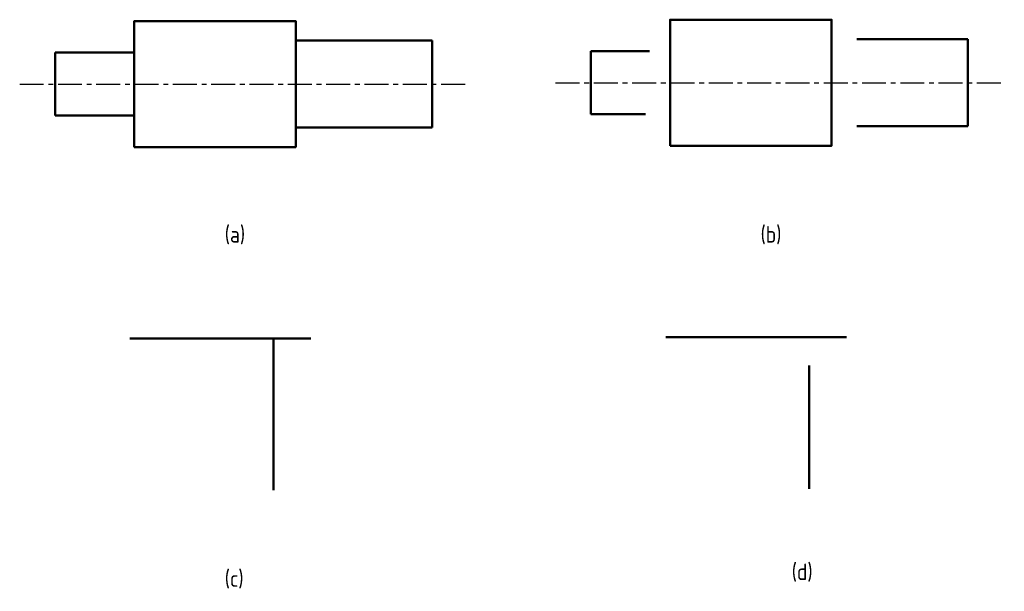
# Model space of a CAD drawing. Header units: millimetres. Extents: x -35 to 879, y 153 to 683.
import ezdxf

# ---------------------------------------------------------------- set-up
doc = ezdxf.new("R2010")
doc.units = ezdxf.units.MM
doc.header["$LTSCALE"] = 0.5
doc.linetypes.add('CENTER', pattern=[50.8, 31.75, -6.35, 6.35, -6.35])
doc.layers.add('尺寸层', color=221, linetype='Continuous')
doc.layers.add('点划线', color=7, linetype='CENTER')
doc.layers.add('粗实线', color=7, linetype='Continuous', lineweight=50)
doc.styles.add('工程字体（直）', font='gbenor.shx', dxfattribs={"bigfont": 'gbcbig.shx'})

msp = doc.modelspace()

# ---------------------------------------------------------------- linework, layer by layer
at = {"layer": '点划线', "ltscale": 1.4}
for p, q in [((-35.09, 623.71), (381.44, 623.71)), ((462.28, 624.97), (878.81, 624.97))]:
    msp.add_line(p, q, dxfattribs=at)
at = {"layer": '粗实线', "ltscale": 1.4}
for p, q in [((221.17, 664.13), (347.67, 664.13)), ((347.67, 664.13), (347.67, 623.71)), ((741.84, 665.38), (845.04, 665.38)), ((845.04, 665.38), (845.04, 624.97)), ((71.26, 652.88), (-2.25, 652.88)), ((-2.25, 652.88), (-2.25, 623.71)), ((549.52, 654.13), (495.11, 654.13)), ((495.11, 654.13), (495.11, 624.97)), ((-2.25, 594.55), (-2.25, 623.71)), ((347.67, 583.3), (347.67, 623.71)), ((495.11, 595.81), (495.11, 624.97)), ((845.04, 584.56), (845.04, 624.97)), ((71.26, 594.55), (-2.25, 594.55)), ((545.77, 595.81), (495.11, 595.81)), ((221.17, 583.3), (347.67, 583.3)), ((741.84, 584.56), (845.04, 584.56)), ((67.17, 387.38), (235.09, 387.38)), ((200.38, 387.38), (200.38, 246.77)), ((564.53, 388.64), (732.46, 388.64)), ((697.75, 362.39), (697.75, 248.02))]:
    msp.add_line(p, q, dxfattribs=at)
for points in [[(71.26, 565.21), (221.17, 565.21), (221.17, 682.21), (71.26, 682.21)], [(568.62, 566.47), (718.54, 566.47), (718.54, 683.47), (568.62, 683.47)]]:
    msp.add_lwpolyline(points, close=True, dxfattribs=at)

# ---------------------------------------------------------------- texts
at = {"layer": '尺寸层', "ltscale": 1.4, "style": '工程字体（直）'}
for s, p in [('(a)', (155.18, 476.48)), ('(b)', (652.51, 476.48)), ('(c)', (155.18, 156.92)), ('(d)', (681.47, 163.21))]:
    msp.add_text(s, height=15.4, dxfattribs=at).set_placement(p)

doc.saveas('drawing.dxf')
